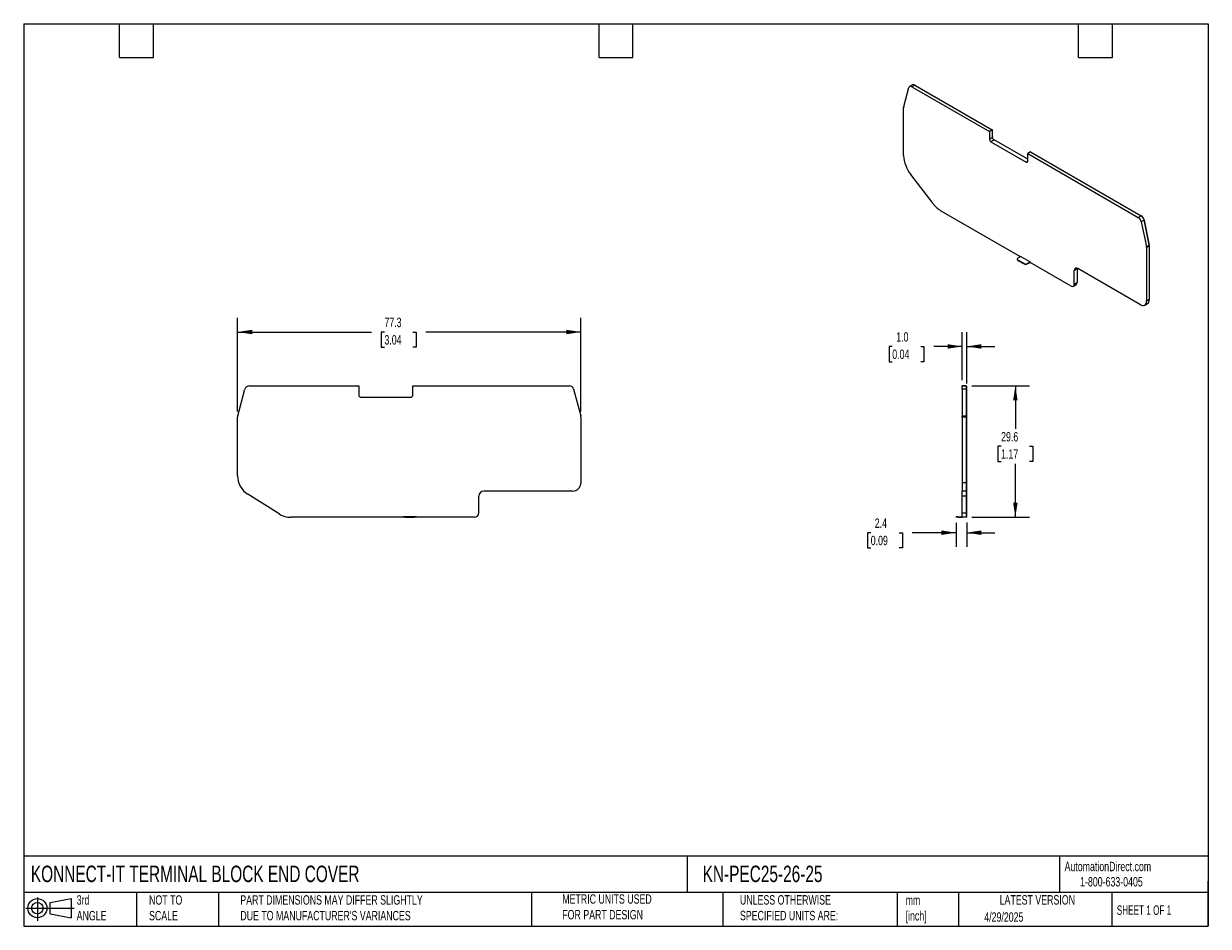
# Model space of a CAD drawing. Header units: millimetres. Extents: x 6 to 273, y 6 to 210.
import ezdxf

# ---------------------------------------------------------------- set-up
doc = ezdxf.new("R2010")
doc.units = ezdxf.units.MM
doc.linetypes.add('SLD-Solid', pattern=[0])
doc.layers.add('DIMENSIONS', color=140, linetype='SLD-Solid', lineweight=25)
doc.layers.add('TEXT', color=140, linetype='SLD-Solid', lineweight=25)
doc.layers.add('SLD-DEFPOINTS', color=7, linetype='Continuous')
doc.styles.add('SLDTEXTSTYLE0', font='TXT', dxfattribs={"width": 0.7})
doc.styles.add('SLDTEXTSTYLE1', font='TXT', dxfattribs={"width": 0.65})
doc.dimstyles.new('SLDDIMSTYLE0', dxfattribs={"dimtxt": 2.158008, "dimasz": 3.302, "dimexe": 0, "dimexo": 0.0625, "dimgap": 0.539502, "dimtad": 0, "dimtih": 1, "dimtoh": 1, "dimrnd": 1e-09, "dimzin": 12, "dimdsep": 46, "dimtxsty": 'SLDTEXTSTYLE0', "dimsah": 1, "dimcen": 0.09, "dimadec": 0, "dimazin": 3, "dimtfac": 1, "dimtofl": 0, "dimtmove": 0, "dimatfit": 3, "dimfxl": 0, "dimfrac": 2, "dimtolj": 1, "dimtzin": 12, "dimarcsym": 0})
doc.dimstyles.new('SLDDIMSTYLE1', dxfattribs={"dimtxt": 2.158008, "dimasz": 3.302, "dimexe": 0, "dimexo": 0.0625, "dimgap": 0.539502, "dimtad": 0, "dimtih": 1, "dimtoh": 1, "dimrnd": 1e-09, "dimzin": 12, "dimdsep": 46, "dimtxsty": 'SLDTEXTSTYLE0', "dimsah": 1, "dimcen": 0.09, "dimadec": 0, "dimazin": 3, "dimtfac": 1, "dimtmove": 0, "dimatfit": 0, "dimfxl": 0, "dimfrac": 2, "dimtolj": 1, "dimtzin": 12, "dimarcsym": 0})
doc.dimstyles.new('SLDDIMSTYLE2', dxfattribs={"dimtxt": 2.158008, "dimasz": 3.302, "dimexe": 0, "dimexo": 0.0625, "dimgap": 0.539502, "dimtad": 0, "dimtih": 1, "dimtoh": 1, "dimrnd": 1e-09, "dimzin": 4, "dimdsep": 46, "dimtxsty": 'SLDTEXTSTYLE0', "dimsah": 1, "dimcen": 0.09, "dimadec": 0, "dimazin": 1, "dimtfac": 1, "dimtmove": 0, "dimatfit": 0, "dimfxl": 0, "dimfrac": 2, "dimtolj": 1, "dimtzin": 12, "dimarcsym": 0})

# ---------------------------------------------------------------- blocks, each defined once
blk = doc.blocks.new('Block11')
at = {"color": 7, "linetype": 'SLD-Solid', "lineweight": 18}
for p, q in [((0, 2.88), (10.87, 2.88)), ((2.59, 5.31), (2.59, 0)), ((5.48, 4.17), (10.18, 5.03)), ((5.48, 1.6), (5.48, 4.17)), ((10.18, 5.03), (10.18, 0.73)), ((5.48, 1.6), (10.18, 0.73))]:
    blk.add_line(p, q, dxfattribs=at)
for radius in [2.15, 1.29]:
    blk.add_circle((2.59, 2.88), radius, dxfattribs=at)
blk = doc.blocks.new('Block12')
at = {"layer": 'SLD-DEFPOINTS'}
blk.add_blockref('Block11', (0, 0), dxfattribs=at)
blk = doc.blocks.new('_D')
at = {"layer": 'DIMENSIONS'}
for p, q in [((54.5, 122.28), (54.5, 143.31)), ((131.81, 122.28), (131.81, 143.31)), ((54.5, 140.14), (84.64, 140.14)), ((87.56, 140.14), (86.84, 140.14)), ((86.84, 140.14), (86.84, 136.71)), ((93.97, 140.14), (94.7, 140.14)), ((94.7, 140.14), (94.7, 136.71)), ((131.81, 140.14), (96.9, 140.14)), ((86.84, 136.71), (87.56, 136.71)), ((94.7, 136.71), (93.97, 136.71))]:
    blk.add_line(p, q, dxfattribs=at)
for points in [[(54.5, 140.14), (57.8, 139.63), (57.8, 140.64)], [(131.81, 140.14), (128.51, 140.64), (128.51, 139.63)]]:
    blk.add_solid(points, dxfattribs=at)
at = {"layer": 'DIMENSIONS', "char_height": 2.117, "attachment_point": 1, "style": 'SLDTEXTSTYLE0'}
for s, insert in [('77.3', (87.56, 143.35)), ('3.04', (87.56, 139.43))]:
    blk.add_mtext(s, dxfattribs=dict(at, insert=insert))
blk = doc.blocks.new('_D_1')
at = {"layer": 'DIMENSIONS'}
for p, q in [((216.25, 97.15), (216.25, 91.78)), ((218.65, 97.25), (218.65, 91.78)), ((197.05, 94.96), (196.32, 94.96)), ((196.32, 94.96), (196.32, 91.53)), ((203.46, 94.96), (204.19, 94.96)), ((204.19, 94.96), (204.19, 91.53)), ((216.25, 94.96), (206.39, 94.96)), ((218.65, 94.96), (225, 94.96)), ((196.32, 91.53), (197.05, 91.53)), ((204.19, 91.53), (203.46, 91.53))]:
    blk.add_line(p, q, dxfattribs=at)
for points in [[(216.25, 94.96), (212.95, 95.47), (212.95, 94.45)], [(218.65, 94.96), (221.96, 94.45), (221.96, 95.47)]]:
    blk.add_solid(points, dxfattribs=at)
at = {"layer": 'DIMENSIONS', "char_height": 2.117, "attachment_point": 1, "style": 'SLDTEXTSTYLE0'}
for s, insert in [('2.4', (197.95, 98.17)), ('0.09', (197.05, 94.26))]:
    blk.add_mtext(s, dxfattribs=dict(at, insert=insert))
blk = doc.blocks.new('_D_2')
at = {"layer": 'DIMENSIONS'}
for p, q in [((217.65, 129.3), (217.65, 140.07)), ((218.65, 128.54), (218.65, 140.07)), ((201.9, 136.89), (201.17, 136.89)), ((201.17, 136.89), (201.17, 133.46)), ((208.31, 136.89), (209.03, 136.89)), ((209.03, 136.89), (209.03, 133.46)), ((217.65, 136.89), (211.23, 136.89)), ((218.65, 136.89), (225, 136.89)), ((201.17, 133.46), (201.9, 133.46)), ((209.03, 133.46), (208.31, 133.46))]:
    blk.add_line(p, q, dxfattribs=at)
for points in [[(217.65, 136.89), (214.35, 137.4), (214.35, 136.38)], [(218.65, 136.89), (221.96, 136.38), (221.96, 137.4)]]:
    blk.add_solid(points, dxfattribs=at)
at = {"layer": 'DIMENSIONS', "char_height": 2.117, "attachment_point": 1, "style": 'SLDTEXTSTYLE0'}
for s, insert in [('1.0', (202.79, 140.1)), ('0.04', (201.9, 136.19))]:
    blk.add_mtext(s, dxfattribs=dict(at, insert=insert))
blk = doc.blocks.new('_D_3')
at = {"layer": 'DIMENSIONS'}
for p, q in [((219.82, 128.03), (232.79, 128.03)), ((229.61, 128.03), (229.61, 118.32)), ((226.4, 114.41), (225.68, 114.41)), ((225.68, 114.41), (225.68, 110.98)), ((232.82, 114.41), (233.54, 114.41)), ((233.54, 114.41), (233.54, 110.98)), ((225.68, 110.98), (226.4, 110.98)), ((229.61, 98.42), (229.61, 110.5)), ((233.54, 110.98), (232.82, 110.98)), ((219.82, 98.42), (232.79, 98.42))]:
    blk.add_line(p, q, dxfattribs=at)
for points in [[(229.61, 128.03), (229.1, 124.73), (230.12, 124.73)], [(229.61, 98.42), (230.12, 101.72), (229.1, 101.72)]]:
    blk.add_solid(points, dxfattribs=at)
at = {"layer": 'DIMENSIONS', "char_height": 2.117, "attachment_point": 1, "style": 'SLDTEXTSTYLE0'}
for s, insert in [('29.6', (226.4, 117.62)), ('1.17', (226.4, 113.71))]:
    blk.add_mtext(s, dxfattribs=dict(at, insert=insert))

msp = doc.modelspace()

# ---------------------------------------------------------------- linework, layer by layer
for p, q in [((204.487, 190.893), (205.629, 195.155)), ((206.448, 195.783), (205.812, 195.415)), ((206.948, 195.733), (206.312, 195.366)), ((206.312, 195.366), (223.757, 185.295)), ((206.948, 195.733), (224.393, 185.663)), ((204.463, 179.89), (204.463, 190.695)), ((224.393, 185.663), (223.757, 185.295)), ((223.757, 185.295), (223.757, 183.59)), ((224.393, 185.663), (224.393, 185.581)), ((224.464, 185.622), (224.393, 185.663)), ((224.393, 185.581), (224.464, 185.622)), ((224.464, 183.998), (224.464, 185.622)), ((223.757, 183.59), (224.464, 183.998)), ((224.817, 183.386), (224.11, 182.978)), ((224.11, 182.978), (232.03, 178.406)), ((232.383, 179.018), (224.817, 183.386)), ((233.02, 180.683), (232.383, 180.315)), ((232.383, 178.61), (232.383, 180.315)), ((232.383, 180.315), (257.284, 165.941)), ((233.02, 180.683), (257.92, 166.308)), ((232.03, 178.406), (232.383, 178.61)), ((211.089, 169.044), (206.084, 175.566)), ((230.741, 157.086), (212.932, 167.366)), ((257.284, 165.941), (257.92, 166.308)), ((257.991, 166.267), (257.924, 166.306)), ((257.987, 166.265), (257.991, 166.267)), ((258.591, 165.359), (258.605, 165.368)), ((259.747, 159.787), (258.605, 165.368)), ((258.603, 165.308), (257.967, 164.941)), ((257.967, 164.941), (259.109, 159.36)), ((258.603, 165.308), (259.745, 159.728)), ((259.109, 159.36), (259.745, 159.728)), ((259.769, 159.503), (259.133, 159.135)), ((259.133, 159.135), (259.133, 147.06)), ((259.734, 159.779), (259.747, 159.787)), ((259.766, 159.582), (259.769, 159.584)), ((259.769, 159.503), (259.769, 159.584)), ((259.769, 159.503), (259.769, 147.428)), ((230.029, 156.555), (230.029, 156.474)), ((230.811, 157.127), (230.175, 156.759)), ((231.589, 155.535), (230.175, 156.351)), ((230.175, 156.351), (230.175, 156.27)), ((230.175, 156.27), (231.589, 155.453)), ((230.811, 157.127), (232.933, 155.902)), ((231.589, 155.453), (231.589, 155.535)), ((232.296, 155.535), (232.933, 155.902)), ((232.296, 155.453), (232.933, 155.821)), ((232.296, 155.535), (232.296, 155.453)), ((232.933, 155.821), (232.933, 155.902)), ((242.178, 150.484), (232.933, 155.821)), ((243.521, 154.358), (242.885, 153.99)), ((242.885, 150.892), (242.885, 153.99)), ((243.532, 154.502), (243.521, 154.358)), ((243.521, 154.358), (243.521, 151.259)), ((257.789, 146.284), (243.663, 154.439)), ((242.678, 150.434), (243.314, 150.801)), ((242.885, 150.892), (243.521, 151.259)), ((259.769, 147.428), (259.133, 147.06)), ((258.739, 146.19), (259.375, 146.558)), ((57.113, 128.032), (81.784, 128.032)), ((81.784, 128.032), (81.784, 125.944)), ((93.984, 125.944), (93.984, 128.032)), ((93.984, 128.032), (129.199, 128.032)), ((217.655, 128.032), (218.555, 128.032)), ((217.655, 127.291), (217.655, 128.032)), ((218.555, 128.032), (217.655, 128.032)), ((217.655, 128.032), (217.655, 128.032)), ((218.555, 128.032), (217.655, 128.032)), ((218.555, 128.032), (218.555, 127.291)), ((218.555, 128.032), (218.555, 128.032)), ((54.533, 121.264), (56.148, 127.291)), ((82.284, 125.444), (93.484, 125.444)), ((130.164, 127.291), (131.779, 121.264)), ((218.555, 127.291), (217.655, 127.291)), ((217.655, 127.291), (217.655, 121.264)), ((218.555, 127.932), (218.655, 127.932)), ((218.555, 127.932), (218.655, 127.932)), ((218.555, 127.932), (218.655, 127.932)), ((218.555, 127.291), (218.555, 121.264)), ((218.555, 127.265), (218.655, 127.265)), ((218.655, 127.265), (218.655, 127.932)), ((218.655, 127.932), (218.655, 127.932)), ((218.655, 121.238), (218.655, 127.265)), ((54.498, 107.772), (54.498, 121.005)), ((131.813, 121.005), (131.813, 106.217)), ((217.655, 121.264), (218.555, 121.264)), ((217.655, 121.005), (217.655, 121.264)), ((218.555, 121.005), (217.655, 121.005)), ((217.655, 121.005), (217.655, 106.217)), ((218.555, 121.264), (218.555, 121.005)), ((218.555, 121.238), (218.655, 121.238)), ((218.555, 121.005), (218.555, 106.217)), ((218.555, 121.005), (218.655, 121.005)), ((218.655, 121.005), (218.655, 121.238)), ((218.655, 106.217), (218.655, 121.005)), ((129.913, 104.317), (109.935, 104.317)), ((218.555, 106.217), (217.655, 106.217)), ((217.655, 106.217), (217.655, 104.317)), ((218.555, 104.317), (217.655, 104.317)), ((217.655, 103.217), (217.655, 104.317)), ((218.555, 106.217), (218.555, 104.317)), ((218.555, 106.217), (218.655, 106.217)), ((218.555, 104.417), (218.655, 104.417)), ((218.555, 104.317), (218.555, 103.217)), ((218.655, 104.417), (218.655, 106.217)), ((218.655, 103.217), (218.655, 104.417)), ((63.869, 99.174), (56.791, 103.623)), ((108.835, 99.423), (108.835, 103.217)), ((218.555, 103.217), (217.655, 103.217)), ((217.655, 99.423), (217.655, 103.217)), ((218.555, 103.217), (218.655, 103.217)), ((218.555, 103.217), (218.555, 99.423)), ((218.655, 99.423), (218.655, 103.217)), ((217.655, 99.423), (218.555, 99.423)), ((217.655, 98.423), (217.655, 99.423)), ((218.555, 99.423), (218.555, 98.423)), ((218.555, 99.423), (218.655, 99.423)), ((218.655, 98.523), (218.655, 99.423)), ((91.761, 98.423), (66.477, 98.423)), ((91.761, 98.423), (91.761, 98.523)), ((92.261, 98.523), (91.761, 98.523)), ((92.261, 98.423), (91.761, 98.423)), ((92.261, 98.523), (92.261, 98.423)), ((94.261, 98.523), (92.261, 98.523)), ((92.261, 98.423), (94.261, 98.423)), ((94.261, 98.423), (94.261, 98.523)), ((94.761, 98.523), (94.261, 98.523)), ((94.761, 98.423), (94.261, 98.423)), ((94.761, 98.523), (94.761, 98.423)), ((107.835, 98.423), (94.761, 98.423)), ((216.255, 98.423), (216.255, 98.523)), ((216.755, 98.523), (216.255, 98.523)), ((216.755, 98.423), (216.255, 98.423)), ((216.755, 98.523), (216.755, 98.423)), ((216.755, 98.523), (217.655, 98.523)), ((216.755, 98.423), (217.655, 98.423)), ((218.555, 98.423), (217.655, 98.423)), ((218.555, 98.523), (218.655, 98.523))]:
    msp.add_line(p, q)
at = {"flags": 128}
msp.add_lwpolyline([(206.312, 195.366), (206.197, 195.422), (206.084, 195.454), (205.978, 195.462), (205.881, 195.446), (205.796, 195.406), (205.724, 195.342), (205.668, 195.258), (205.629, 195.155)], dxfattribs=at)
for centre, radius, start, end in [((206.655, 195.319), 0.507, 54.67237, 114.01712), ((205.228, 190.702), 0.765, 165.57356, 180.51047), ((224.524, 183.625), 0.768, 182.60548, 237.39452), ((225.231, 184.033), 0.768, 182.60548, 237.39452), ((211.891, 180.209), 7.435, 182.46456, 218.64267), ((232.168, 178.575), 0.218, 230.79671, 9.21404), ((216.297, 172.915), 6.489, 216.62101, 238.77119), ((256.432, 164.625), 1.567, 11.62779, 57.06606), ((257.068, 164.993), 1.567, 11.62779, 57.06606), ((257.224, 165.083), 1.411, 11.62779, 57.06606), ((258.004, 159.128), 1.129, 0.346, 11.8652), ((258.64, 159.496), 1.129, 0.346, 11.8652), ((258.753, 159.578), 1.016, 0.346, 11.8652), ((230.279, 156.499), 0.251, 185.6948, 245.62534), ((230.253, 156.555), 0.218, 110.78342, 249.21658), ((231.943, 156.217), 0.769, 242.60967, 297.39033), ((231.943, 156.135), 0.769, 242.60967, 297.39033), ((243.359, 154.067), 0.48, 50.79671, 189.21404), ((242.454, 150.822), 0.437, 230.79671, 9.21404), ((243.045, 151.199), 0.48, 304.05635, 7.25583), ((258.309, 146.934), 0.833, 231.32543, 8.68536), ((258.845, 147.322), 0.93, 304.77893, 6.53328), ((57.113, 127.032), 1, 89.99996, 165), ((129.199, 127.032), 1, 15, 89.99996), ((82.284, 125.944), 0.5, 180, 270), ((93.484, 125.944), 0.5, 270, 0), ((55.499, 121.005), 1, 165, 180.00001), ((130.813, 121.005), 1, 0, 15), ((59.399, 107.772), 4.9, 180, 237.84933), ((109.935, 103.217), 1.1, 90, 180), ((129.913, 106.217), 1.9, 270, 0.00002), ((66.477, 103.323), 4.9, 237.84933, 270), ((107.835, 99.423), 1, 270, 0)]:
    msp.add_arc(centre, radius, start, end)
at = {"layer": 'TEXT'}
for p, q in [((6.35, 209.55), (273.05, 209.55)), ((6.35, 209.55), (6.35, 6.35)), ((27.94, 201.93), (27.94, 209.55)), ((35.56, 201.93), (35.56, 209.55)), ((135.89, 201.93), (135.89, 209.55)), ((143.51, 201.93), (143.51, 209.55)), ((243.84, 201.93), (243.84, 209.55)), ((251.46, 201.93), (251.46, 209.55)), ((273.05, 209.55), (273.05, 6.35)), ((27.94, 201.93), (35.56, 201.93)), ((135.89, 201.93), (143.51, 201.93)), ((243.84, 201.93), (251.46, 201.93)), ((273.05, 22.126), (6.35, 22.126)), ((155.759, 22.126), (155.759, 13.97)), ((239.575, 22.126), (239.575, 13.97)), ((273.05, 6.35), (273.05, 16.51)), ((273.05, 13.97), (6.35, 13.97)), ((31.75, 13.97), (31.75, 6.35)), ((50.212, 13.97), (50.212, 6.35)), ((120.646, 13.97), (120.646, 6.35)), ((163.78, 13.97), (163.78, 6.35)), ((203.024, 13.97), (203.024, 6.35)), ((216.812, 13.97), (216.812, 6.35)), ((251.349, 13.97), (251.349, 6.35)), ((6.35, 6.35), (273.05, 6.35))]:
    msp.add_line(p, q, dxfattribs=at)

# ---------------------------------------------------------------- block references
at = {"layer": 'SLD-DEFPOINTS'}
msp.add_blockref('Block12', (6.838, 7.554), dxfattribs=at)

# ---------------------------------------------------------------- texts
at = {"layer": 'TEXT'}
for s, insert, char_height, attachment_point, style in [('KONNECT-IT TERMINAL BLOCK END COVER', (7.966, 20.006), 3.70417, 1, 'SLDTEXTSTYLE0'), ('KN-PEC25-26-25', (159.208, 20.006), 3.70417, 1, 'SLDTEXTSTYLE0'), ('AutomationDirect.com', (240.695, 20.877), 2.11667, 1, 'SLDTEXTSTYLE0'), ('1-800-633-0405', (244.192, 17.437), 2.11667, 1, 'SLDTEXTSTYLE0'), ('3rd^JANGLE', (18.282, 13.338), 2.1167, 1, 'SLDTEXTSTYLE0'), ('NOT TO^JSCALE', (34.575, 13.338), 2.11667, 1, 'SLDTEXTSTYLE0'), ("PART DIMENSIONS MAY DIFFER SLIGHTLY ^JDUE TO MANUFACTURER'S VARIANCES", (55.119, 13.341), 2.11667, 1, 'SLDTEXTSTYLE0'), ('METRIC UNITS USED ^JFOR PART DESIGN', (127.604, 13.556), 2.11667, 1, 'SLDTEXTSTYLE0'), ('UNLESS OTHERWISE ^JSPECIFIED UNITS ARE:', (167.608, 13.361), 2.11667, 1, 'SLDTEXTSTYLE0'), ('LATEST VERSION', (234.552, 13.364), 2.11667, 2, 'SLDTEXTSTYLE0'), ('mm^J[inch]', (204.907, 13.297), 2.1167, 1, 'SLDTEXTSTYLE0'), ('SHEET 1 OF 1', (252.441, 11.051), 2.11667, 1, 'SLDTEXTSTYLE1'), ('4/29/2025', (222.613, 9.497), 2.1167, 1, 'SLDTEXTSTYLE0')]:
    msp.add_mtext(s, dxfattribs=dict(at, insert=insert, char_height=char_height, attachment_point=attachment_point, style=style))

# ---------------------------------------------------------------- dimensions: what is measured, and where the dimension line sits
at = {"layer": 'DIMENSIONS'}
for base, p1, p2, angle, picture, middle in [((54.498, 140.136), (131.813, 121.005), (54.498, 121.005), 0, '_D', (90.768, 140.136)), ((229.611, 98.423), (218.555, 128.032), (218.555, 98.423), 90, '_D_3', (229.611, 114.41))]:
    dim = msp.add_linear_dim(base=base, p1=p1, p2=p2, angle=angle, dimstyle='SLDDIMSTYLE0', dxfattribs=at)
    dim.commit()
    dim.dimension.update_dxf_attribs({"geometry": picture, "text_midpoint": middle, "dimtype": 160})
for base, p1, p2, dimstyle, picture, middle in [((217.655, 136.89), (218.655, 127.265), (217.655, 128.032), 'SLDDIMSTYLE2', '_D_2', (205.101, 136.89)), ((218.655, 94.959), (216.255, 98.423), (218.655, 98.523), 'SLDDIMSTYLE1', '_D_1', (200.255, 94.959))]:
    dim = msp.add_linear_dim(base=base, p1=p1, p2=p2, dimstyle=dimstyle, dxfattribs=at)
    dim.commit()
    dim.dimension.update_dxf_attribs({"geometry": picture, "text_midpoint": middle, "dimtype": 160})

doc.saveas('drawing.dxf')
